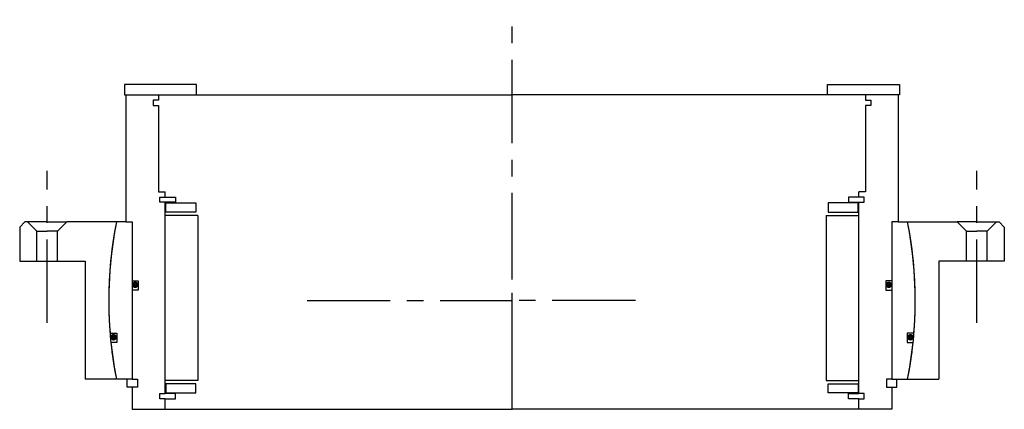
# Model space of a CAD drawing. Header units: millimetres. Extents: x -188 to 188, y -42 to 107.
import ezdxf

# ---------------------------------------------------------------- set-up
doc = ezdxf.new("R2010")
doc.units = ezdxf.units.MM
doc.linetypes.add('CENTER', pattern=[50.8, 31.75, -6.35, 6.35, -6.35])
doc.layers.add('Center', color=1, linetype='CENTER')

# ---------------------------------------------------------------- blocks, each defined once
blk = doc.blocks.new('in-sf240')
for p, q in [((-120.5, 82.5), (-148, 82.5)), ((-148, 82.5), (-148, 78.5)), ((-120.5, 78.5), (-120.5, 82.5)), ((120.5, 82.5), (148, 82.5)), ((120.5, 78.5), (120.5, 82.5)), ((148, 82.5), (148, 78.5)), ((-148, 78.5), (-120.5, 78.5)), ((-147.5, 78.5), (-147.5, 30)), ((-147.5, 78.5), (-135, 78.5)), ((-137, 76.5), (-137, 74.5)), ((-135, 76.5), (-137, 76.5)), ((-135, 78.5), (0, 78.5)), ((-135, 78.5), (-135, 76.5)), ((135, 78.5), (0, 78.5)), ((148, 78.5), (120.5, 78.5)), ((135, 78.5), (135, 76.5)), ((147.5, 78.5), (135, 78.5)), ((135, 76.5), (137, 76.5)), ((137, 76.5), (137, 74.5)), ((147.5, 78.5), (147.5, 30)), ((-137, 74.5), (-135, 74.5)), ((-135, 74.5), (-135, 41.5)), ((135, 74.5), (135, 41.5)), ((137, 74.5), (135, 74.5)), ((-135, 41.5), (-132.5, 41.5)), ((-132.5, 39.5), (-132.5, 41.5)), ((135, 41.5), (132.5, 41.5)), ((132.5, 39.5), (132.5, 41.5)), ((-134.5, 37.5), (-134.5, 39.5)), ((-134.5, 39.5), (-132.5, 39.5)), ((-132.5, 39.5), (-128.5, 39.5)), ((-128.5, 39.5), (-128.5, 37.5)), ((128.5, 39.5), (128.5, 37.5)), ((132.5, 39.5), (128.5, 39.5)), ((134.5, 39.5), (132.5, 39.5)), ((134.5, 37.5), (134.5, 39.5)), ((-132.5, 37.5), (-134.5, 37.5)), ((-132.5, -35.5), (-132.5, 37.5)), ((-128.5, 37.5), (-132.5, 37.5)), ((-132.25, 37.25), (-120.75, 37.25)), ((-132.25, 33.75), (-132.25, 37.25)), ((-120.75, 37.25), (-120.75, 33.75)), ((132.25, 37.25), (120.75, 37.25)), ((120.75, 37.25), (120.75, 33.75)), ((128.5, 37.5), (132.5, 37.5)), ((132.25, 33.75), (132.25, 37.25)), ((132.5, -35.5), (132.5, 37.5)), ((132.5, 37.5), (134.5, 37.5)), ((-120, 32.5), (-132.5, 32.5)), ((-120.75, 33.75), (-132.25, 33.75)), ((-120, 32.5), (-120, -30.5)), ((120, 32.5), (120, -30.5)), ((120, 32.5), (132.5, 32.5)), ((120.75, 33.75), (132.25, 33.75)), ((-147.5, 30), (-151.05, 30)), ((-147.5, 30), (-145, 30)), ((-145, 30), (-145, 7.5)), ((-145, 30), (-145, -30)), ((145, 30), (145, 7.5)), ((145, 30), (145, -30)), ((147.5, 30), (145, 30)), ((147.5, 30), (151.05, 30)), ((-145, 7.5), (-142.8, 7.5)), ((-145, 4), (-145, -30)), ((-142.8, 4), (-145, 4)), ((-142.8, 7.5), (-142.8, 4)), ((145, 7.5), (142.8, 7.5)), ((142.8, 7.5), (142.8, 4)), ((142.8, 4), (145, 4)), ((145, 4), (145, -30)), ((-153.49, -12.5), (-150.88, -12.5)), ((-150.88, -12.5), (-150.88, -16)), ((153.49, -12.5), (150.88, -12.5)), ((150.88, -12.5), (150.88, -16)), ((-150.88, -16), (-153.17, -16)), ((150.88, -16), (153.17, -16)), ((-145, -30), (-151.05, -30)), ((-147, -33), (-147, -30)), ((-145, -30), (-143, -30)), ((-143, -30), (-143, -33)), ((145, -30), (143, -30)), ((143, -30), (143, -33)), ((145, -30), (151.05, -30)), ((147, -33), (147, -30)), ((-145, -33), (-147, -33)), ((-145, -33), (-145, -41.5)), ((-143, -33), (-145, -33)), ((-120, -30.5), (-132.5, -30.5)), ((-132.25, -31.75), (-132.25, -35.25)), ((-120.75, -31.75), (-132.25, -31.75)), ((-120.75, -35.25), (-120.75, -31.75)), ((120, -30.5), (132.5, -30.5)), ((120.75, -31.75), (132.25, -31.75)), ((120.75, -35.25), (120.75, -31.75)), ((132.25, -31.75), (132.25, -35.25)), ((143, -33), (145, -33)), ((145, -33), (145, -41.5)), ((145, -33), (147, -33)), ((-134.5, -37.5), (-134.5, -35.5)), ((-134.5, -35.5), (-132.5, -35.5)), ((-132.5, -37.5), (-134.5, -37.5)), ((-128.5, -35.5), (-132.5, -35.5)), ((-132.5, -37.5), (-128.5, -37.5)), ((-132.5, -41.5), (-132.5, -37.5)), ((-132.25, -35.25), (-120.75, -35.25)), ((-128.5, -37.5), (-128.5, -35.5)), ((132.25, -35.25), (120.75, -35.25)), ((128.5, -37.5), (128.5, -35.5)), ((128.5, -35.5), (132.5, -35.5)), ((132.5, -37.5), (128.5, -37.5)), ((134.5, -35.5), (132.5, -35.5)), ((132.5, -37.5), (134.5, -37.5)), ((132.5, -41.5), (132.5, -37.5)), ((134.5, -37.5), (134.5, -35.5)), ((-145, -41.5), (-132.5, -41.5)), ((-132.5, -41.5), (0, -41.5)), ((132.5, -41.5), (0, -41.5)), ((145, -41.5), (132.5, -41.5))]:
    blk.add_line(p, q)
at = {"const_width": 1.2}
for points in [[(-143.26, 6, -1), (-144.56, 6, -1)], [(143.26, 6, 1), (144.56, 6, 1)], [(-151.5, -14, -1), (-152.8, -14, -1)], [(151.5, -14, 1), (152.8, -14, 1)]]:
    blk.add_lwpolyline(points, format="xyb", close=True, dxfattribs=at)
for start, end in [(168.7667, 184.6558), (355.3442, 11.2333), (185.9636, 191.2333), (348.7667, 354.0364)]:
    blk.add_arc((0, 0), 154, start, end)
at = {"layer": 'Center'}
blk.add_line((0, -41.5), (0, 107.19), dxfattribs=at)
blk = doc.blocks.new('4SF240-259 yderhus')
for p, q in [((-188, 28), (-186, 30)), ((-188, 28), (-188, 15)), ((-177.5, 30), (-186, 30)), ((-181.5, 26.5), (-185, 30)), ((-181.5, 15), (-181.5, 26.5)), ((-181.5, 26.5), (-177.5, 26.5)), ((-177.5, 30), (-170, 30)), ((-173.5, 26.5), (-177.5, 26.5)), ((-173.5, 26.5), (-170, 30)), ((-173.5, 15), (-173.5, 26.5)), ((-151.05, 30), (-170, 30)), ((151.05, 30), (170, 30)), ((177.5, 30), (170, 30)), ((173.5, 26.5), (170, 30)), ((173.5, 26.5), (177.5, 26.5)), ((173.5, 15), (173.5, 26.5)), ((177.5, 30), (186, 30)), ((181.5, 26.5), (177.5, 26.5)), ((181.5, 26.5), (185, 30)), ((181.5, 15), (181.5, 26.5)), ((188, 28), (186, 30)), ((188, 28), (188, 15)), ((-188, 15), (-177.5, 15)), ((-177.5, 15), (-173.5, 15)), ((-173.5, 15), (-163, 15)), ((-163, 15), (-163, -30)), ((163, 15), (163, -30)), ((173.5, 15), (163, 15)), ((177.5, 15), (173.5, 15)), ((188, 15), (177.5, 15)), ((-151.05, -30), (-163, -30)), ((151.05, -30), (163, -30))]:
    blk.add_line(p, q)
for start, end in [(168.7667, 191.2333), (348.7667, 11.2333)]:
    blk.add_arc((0, 0), 154, start, end)
at = {"layer": 'Center'}
for p, q in [((-177.5, -8.46), (-177.5, 49.54)), ((177.5, -8.46), (177.5, 49.54)), ((0, -30), (0, 30)), ((-78.25, 0), (0, 0)), ((47.13, 0), (0, 0))]:
    blk.add_line(p, q, dxfattribs=at)

msp = doc.modelspace()

# ---------------------------------------------------------------- block references
for name in ['in-sf240', '4SF240-259 yderhus']:
    msp.add_blockref(name, (0, 0))

doc.saveas('drawing.dxf')
